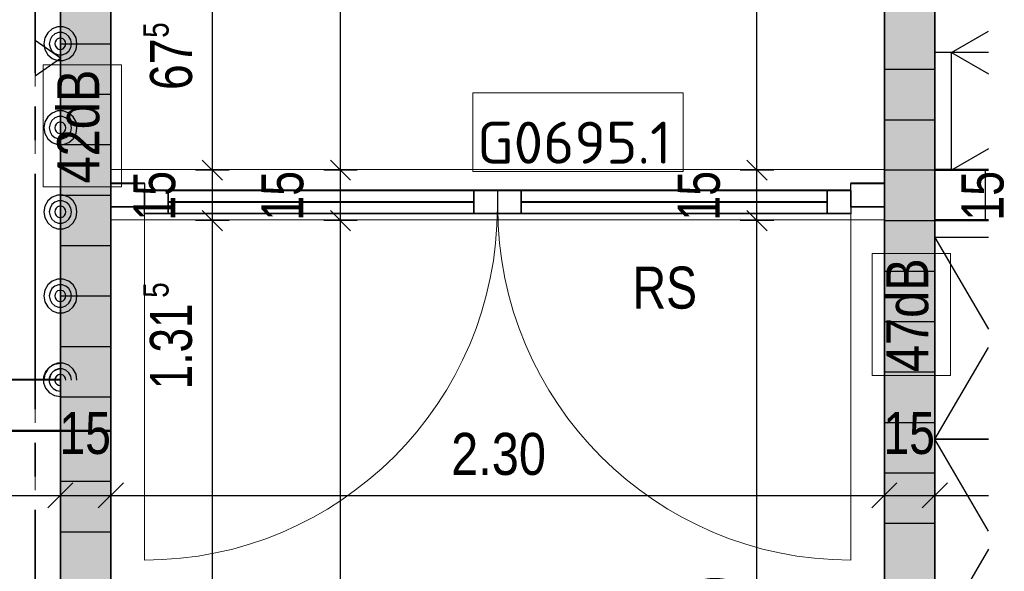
# Model space of a CAD drawing. Header units: metres. Extents: x 29.9 to 45.4, y 22.2 to 35.7.
# Tile 37 of 41: x 41.9 to 44.8, y 29.4 to 31. Entities that reach past the tile are written whole.
import ezdxf

# ---------------------------------------------------------------- set-up
doc = ezdxf.new("R2010")
doc.units = ezdxf.units.M
for name, pattern in [('_Rasterlinie_', [0.0075, 0.004, -0.001, 0.0015, -0.001]), ('IMPORT-STRICHLINIE_S4 _5_', [0.3, 0.15, -0.15]), ('IMPORT-STRICHPUNKT2_S5 _5_', [1, 0.7, -0.1, 0.1, -0.1])]:
    doc.linetypes.add(name, pattern=pattern)
doc.layers.add('1233-X-Ref ARC-BTG_00_dwg', color=7, linetype='Continuous', lineweight=5, true_color=0x767676)
for name, color, linetype, lineweight in [('A-DOOR', 7, 'Continuous', 9), ('A-FLOR', 7, 'Continuous', 9), ('A-WALL', 7, 'Continuous', 9), ('Achsen', 7, 'Continuous', 25), ('Allgemein01', 7, 'Continuous', 9), ('S-GRID', 7, 'Continuous', 5), ('Wand Trockenbau', 7, 'Continuous', 25)]:
    doc.layers.add(name, color=color, linetype=linetype, lineweight=lineweight)
doc.styles.add('Arial', font='arial.ttf', dxfattribs={"width": 0.8, "height": 0.125})
doc.styles.add('Arial_1', font='arial.ttf', dxfattribs={"width": 0.79, "height": 0.125})
doc.styles.add('Arial_11', font='arial.ttf', dxfattribs={"width": 0.76, "height": 0.125})
doc.styles.add('Arial_14', font='arial.ttf', dxfattribs={"width": 0.79, "height": 0.075})
doc.styles.add('Arial_15', font='arial.ttf', dxfattribs={"width": 0.75, "height": 0.125})
doc.styles.add('Arial_3', font='arial.ttf', dxfattribs={"width": 0.83, "height": 0.125})
doc.styles.add('ISOCP', font='isocp___.ttf', dxfattribs={"width": 1.14, "height": 0.125})

# ---------------------------------------------------------------- blocks, each defined once
blk = doc.blocks.new('Family - Trockenbauwand-2513194-OKFFB EG - G0641-Rö-für Ausschreibung')
at = {"layer": 'A-WALL', "lineweight": 35}
for p, q in [((3.4268, 0.15), (1.9758, 0.15)), ((3.4268, 0), (3.4268, 0.15)), ((1.9758, 0), (3.4268, 0))]:
    blk.add_line(p, q, dxfattribs=at)
blk = doc.blocks.new('Family - Trockenbauwand-2513842-OKFFB EG - G0641-Rö-für Ausschreibung')
at = {"layer": 'A-WALL', "lineweight": 35}
for p, q in [((0.1594, 0.15), (0, 0.15)), ((0, 0.15), (0, 0)), ((0, 0), (0.1594, 0))]:
    blk.add_line(p, q, dxfattribs=at)
blk = doc.blocks.new('Family - Innenausbau-2513892-OKFFB EG - G0641-Rö-für Ausschreibung')
at = {"layer": 'A-FLOR'}
for p, q in [((0, 3.6), (0, 0)), ((0, 0), (0, 3.6)), ((0.1594, 3.6), (0, 3.6)), ((0, 3.6), (0.1594, 3.6))]:
    blk.add_line(p, q, dxfattribs=at)
blk = doc.blocks.new('Family - Trockenbauwand-2515077-OKFFB EG - G0641-Rö-für Ausschreibung')
at = {"layer": 'A-WALL', "lineweight": 35}
for p, q in [((0.689, 0.15), (0, 0.15)), ((0, 0.15), (0, 0)), ((0.689, 0), (0.689, 0.15)), ((1.574, 0.15), (1.574, 0)), ((1.724, 0.15), (1.574, 0.15)), ((1.724, 0), (1.724, 0.15)), ((0, 0), (0.689, 0)), ((1.574, 0), (1.724, 0))]:
    blk.add_line(p, q, dxfattribs=at)
blk = doc.blocks.new('Family - Innenausbau-2515318-OKFFB EG - G0641-Rö-für Ausschreibung')
at = {"layer": 'A-FLOR'}
for p, q in [((0, 2.35), (0, 0)), ((0, 0), (0, 2.35)), ((0.1594, 2.35), (0, 2.35)), ((0, 2.35), (0.1594, 2.35)), ((0, 0), (0.1594, 0)), ((0.1594, 0), (0, 0))]:
    blk.add_line(p, q, dxfattribs=at)
blk = doc.blocks.new('Family - Innenausbau-2515375-OKFFB EG - G0641-Rö-für Ausschreibung')
at = {"layer": 'A-FLOR'}
for p, q in [((6.55, 4.6416), (6.55, 0.15)), ((6.55, 0.15), (6.55, 4.6416)), ((8.85, 0.15), (8.85, 4.6416)), ((8.85, 4.6416), (8.85, 0.15)), ((6.55, 0.15), (8.85, 0.15)), ((8.85, 0.15), (6.55, 0.15)), ((8.85, 0.15), (6.55, 0.15)), ((6.55, 0.15), (8.85, 0.15)), ((6.55, 0.15), (6.55, 0)), ((6.55, 0), (6.55, 0.15)), ((8.85, 0), (8.85, 0.15)), ((8.85, 0.15), (8.85, 0)), ((6.55, 0), (8.85, 0)), ((8.85, 0), (6.55, 0))]:
    blk.add_line(p, q, dxfattribs=at)
blk = doc.blocks.new('Family - Innenausbau-2515431-OKFFB EG - G0641-Rö-für Ausschreibung')
at = {"layer": 'A-FLOR'}
for p, q in [((11.5, 20), (11.5, 12.4376)), ((11.5, 12.4376), (11.5, 20)), ((13.8, 20), (11.5, 20)), ((11.5, 20), (13.8, 20)), ((13.8, 12.4376), (13.8, 20)), ((13.8, 20), (13.8, 12.4376))]:
    blk.add_line(p, q, dxfattribs=at)
blk = doc.blocks.new('DirectShape - GSKKBA-5M GG-- 000V21-260422-2515859-OKFFB EG - G0641-Rö-für Ausschreibung')
at = {"layer": 'A-DOOR'}
for p, q in [((0.17, 0.09), (0.1, 0.09)), ((0.1, 0.09), (0.1, 0.02)), ((0.17, 0.09), (0.1, 0.09)), ((0.1, 0.02), (0.1, 0.09)), ((0.17, 0.09), (1.0795, 0.09)), ((1.0795, 0.09), (0.17, 0.09)), ((0.17, 0.02), (0.17, 0.09)), ((0.17, 0.02), (0.17, 0.09)), ((0.17, 0.02), (0.17, 0.09)), ((0.17, 0.02), (0.17, 0.09)), ((1.0795, 0.02), (1.0795, 0.09)), ((1.0795, 0.09), (1.0795, 0.02)), ((1.1495, 0.09), (1.0795, 0.09)), ((1.0795, 0.09), (1.0795, 0.02)), ((1.1495, 0.09), (1.0795, 0.09)), ((1.0795, 0.02), (1.0795, 0.09)), ((1.1495, 0.02), (1.1495, 0.09)), ((1.1495, 0.02), (1.1495, 0.09)), ((1.2205, 0.09), (1.1505, 0.09)), ((1.1505, 0.09), (1.1505, 0.02)), ((1.2205, 0.09), (1.1505, 0.09)), ((1.1505, 0.02), (1.1505, 0.09)), ((1.2205, 0.09), (2.13, 0.09)), ((2.13, 0.09), (1.2205, 0.09)), ((1.2205, 0.02), (1.2205, 0.09)), ((1.2205, 0.02), (1.2205, 0.09)), ((1.2205, 0.02), (1.2205, 0.09)), ((1.2205, 0.02), (1.2205, 0.09)), ((2.13, 0.02), (2.13, 0.09)), ((2.13, 0.09), (2.13, 0.02)), ((2.2, 0.09), (2.13, 0.09)), ((2.13, 0.09), (2.13, 0.02)), ((2.2, 0.09), (2.13, 0.09)), ((2.13, 0.02), (2.13, 0.09)), ((2.2, 0.02), (2.2, 0.09)), ((2.2, 0.02), (2.2, 0.09)), ((0.1, 0.07), (0, 0.07)), ((0, 0.07), (0, 0)), ((0.1, 0.07), (0, 0.07)), ((0, 0), (0, 0.07)), ((0.1, 0), (0.1, 0.07)), ((0.1, 0), (0.1, 0.07)), ((2.3, 0.07), (2.2, 0.07)), ((2.2, 0.07), (2.2, 0)), ((2.3, 0.07), (2.2, 0.07)), ((2.2, 0), (2.2, 0.07)), ((2.3, 0), (2.3, 0.07)), ((2.3, 0), (2.3, 0.07)), ((1.0795, 0.055), (0.17, 0.055)), ((1.0795, 0.055), (0.17, 0.055)), ((2.13, 0.055), (1.2205, 0.055)), ((2.13, 0.055), (1.2205, 0.055)), ((0, 0), (0.1, 0)), ((0, 0), (0.1, 0)), ((0.1, 0.02), (0.17, 0.02)), ((0.1, 0.02), (0.17, 0.02)), ((0.17, 0.02), (1.0795, 0.02)), ((1.0795, 0.02), (0.17, 0.02)), ((1.0795, 0.02), (1.1495, 0.02)), ((1.0795, 0.02), (1.1495, 0.02)), ((1.1505, 0.02), (1.2205, 0.02)), ((1.1505, 0.02), (1.2205, 0.02)), ((1.2205, 0.02), (2.13, 0.02)), ((2.13, 0.02), (1.2205, 0.02)), ((2.13, 0.02), (2.2, 0.02)), ((2.13, 0.02), (2.2, 0.02)), ((2.2, 0), (2.3, 0)), ((2.2, 0), (2.3, 0))]:
    blk.add_line(p, q, dxfattribs=at)
blk = doc.blocks.new('DirectShape - G0695_1-2515860-OKFFB EG - G0641-Rö-für Ausschreibung')
blk.add_blockref('DirectShape - GSKKBA-5M GG-- 000V21-260422-2515859-OKFFB EG - G0641-Rö-für Ausschreibung', (0, 0))
blk = doc.blocks.new('Family - Trockenbauwand-2515884-OKFFB EG - G0641-Rö-für Ausschreibung')
at = {"layer": 'A-WALL', "lineweight": 35}
for p, q in [((21.14, 0.15), (17.41, 0.15)), ((17.41, 0), (21.14, 0))]:
    blk.add_line(p, q, dxfattribs=at)
blk = doc.blocks.new('Family - Trockenbauwand-2516230-OKFFB EG - G0641-Rö-für Ausschreibung')
at = {"layer": 'A-WALL', "lineweight": 35}
for p, q in [((0.84, 0.152), (0, 0.152)), ((0, 0.152), (0, 0)), ((0.84, 0), (0.84, 0.152)), ((1.725, 0.152), (1.725, 0)), ((2.025, 0.152), (1.725, 0.152)), ((2.025, 0), (2.025, 0.152)), ((0, 0), (0.84, 0)), ((1.725, 0), (2.025, 0))]:
    blk.add_line(p, q, dxfattribs=at)
blk = doc.blocks.new('Family - Innenausbau-2516266-OKFFB EG - G0641-Rö-für Ausschreibung')
at = {"layer": 'A-FLOR'}
for p, q in [((0.148, 1.876), (0.148, 1.724)), ((0.148, 1.724), (0.148, 1.876)), ((1.033, 1.876), (0.148, 1.876)), ((0.148, 1.876), (1.033, 1.876)), ((1.033, 1.724), (1.033, 1.876)), ((1.033, 1.876), (1.033, 1.724)), ((1.873, 1.724), (0, 1.724)), ((0, 1.724), (1.873, 1.724)), ((0, 1.724), (0, 0)), ((0, 0), (0, 1.724)), ((0.148, 1.724), (1.033, 1.724)), ((1.033, 1.724), (0.148, 1.724)), ((1.873, 0), (1.873, 1.724)), ((1.873, 1.724), (1.873, 0)), ((0, 0), (1.873, 0)), ((1.873, 0), (0, 0))]:
    blk.add_line(p, q, dxfattribs=at)
blk = doc.blocks.new('Family - Innenausbau-2522000-OKFFB EG - G0641-Rö-für Ausschreibung')
at = {"layer": 'A-FLOR'}
for p, q in [((6.55, 1.876), (6.55, 4.725)), ((6.55, 4.725), (6.55, 1.876)), ((4.525, 1.876), (6.55, 1.876)), ((6.55, 1.876), (4.525, 1.876))]:
    blk.add_line(p, q, dxfattribs=at)
blk = doc.blocks.new('GSKKBA-5M GG-- 000V21-260422_ifc-1-OKFFB EG - G0641-Rö-für Ausschreibung')
at = {"layer": 'A-DOOR', "lineweight": 9, "rotation": 180}
blk.add_blockref('DirectShape - G0695_1-2515860-OKFFB EG - G0641-Rö-für Ausschreibung', (44.475, 30.535), dxfattribs=at)
at = {"layer": 'A-FLOR', "lineweight": 9}
for name, p in [('Family - Innenausbau-2515375-OKFFB EG - G0641-Rö-für Ausschreibung', (35.625, 30.425)), ('Family - Innenausbau-2522000-OKFFB EG - G0641-Rö-für Ausschreibung', (35.475, 28.075)), ('Family - Innenausbau-2515318-OKFFB EG - G0641-Rö-für Ausschreibung', (44.625, 30.575)), ('Family - Innenausbau-2515431-OKFFB EG - G0641-Rö-für Ausschreibung', (30.675, 10.425)), ('Family - Innenausbau-2513892-OKFFB EG - G0641-Rö-für Ausschreibung', (44.625, 26.825)), ('Family - Innenausbau-2516266-OKFFB EG - G0641-Rö-für Ausschreibung', (40.152, 28.075))]:
    blk.add_blockref(name, p, dxfattribs=at)
at = {"layer": 'A-WALL', "lineweight": 9}
for name, p, rotation in [('Family - Trockenbauwand-2513194-OKFFB EG - G0641-Rö-für Ausschreibung', (42.025, 33.2258), 270), ('Family - Trockenbauwand-2515884-OKFFB EG - G0641-Rö-für Ausschreibung', (44.625, 10.625), 89.99999999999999), ('Family - Trockenbauwand-2516230-OKFFB EG - G0641-Rö-für Ausschreibung', (42.025, 29.951), 180), ('Family - Trockenbauwand-2515077-OKFFB EG - G0641-Rö-für Ausschreibung', (42.025, 29.799), 270)]:
    blk.add_blockref(name, p, dxfattribs=dict(at, rotation=rotation))
blk.add_blockref('Family - Trockenbauwand-2513842-OKFFB EG - G0641-Rö-für Ausschreibung', (44.625, 30.425), dxfattribs=at)
blk = doc.blocks.new('1233-X-Ref ARC-BTG_00_dwg-10239373-OKFFB EG - G0641-Rö-für Ausschreibung')
at = {"layer": 'Wand Trockenbau', "lineweight": 9, "true_color": 0x7f7f00}
h = blk.add_hatch(color=56, dxfattribs=at)
h.paths.add_polyline_path([(65.9836, 35.0577), (65.9836, 36.5087), (65.8336, 36.5087), (65.8336, 35.0577)])
h.paths.add_polyline_path([(65.9836, 37.8937), (65.9836, 38.4845), (65.8336, 38.4845), (65.8336, 38.4587), (65.9586, 38.4587), (65.9586, 38.0587), (65.8336, 38.0587), (65.8336, 37.8937)])
h = blk.add_hatch(color=56, dxfattribs=at)
edge = h.paths.add_edge_path()
edge.add_line((68.4336, 28.1233), (68.4336, 28.5337))
edge.add_line((68.4336, 28.5337), (68.2836, 28.5337))
edge.add_line((68.2836, 28.5337), (68.2836, 28.1233))
h.paths.add_polyline_path([(68.2836, 29.5437), (68.4336, 29.5437), (68.4336, 32.2837), (68.2836, 32.2837), (68.2836, 31.1742)])
h.paths.add_polyline_path([(68.2836, 33.2937), (68.4336, 33.2937), (68.4336, 37.0237), (68.2836, 37.0237), (68.2836, 34.2256)])
h.paths.add_polyline_path([(68.4336, 38.0337), (68.4336, 38.1837), (68.2836, 38.1837), (68.2836, 38.0337)])
h = blk.add_hatch(color=56, dxfattribs=at)
h.paths.add_polyline_path([(65.9836, 33.3337), (65.9836, 33.4837), (65.8336, 33.4837), (65.8336, 33.3337)])
h.paths.add_polyline_path([(65.8336, 34.3687), (65.9836, 34.3687), (65.9836, 35.0577), (65.8336, 35.0577)])
at = {"layer": '1233-X-Ref ARC-BTG_00_dwg', "color": 5, "linetype": 'IMPORT-STRICHLINIE_S4 _5_', "lineweight": 25, "true_color": 0x0000ff}
blk.add_line((68.4836, 36.1837), (68.5929, 36.2469), dxfattribs=at)
at = {"layer": '1233-X-Ref ARC-BTG_00_dwg', "color": 5, "lineweight": 25, "true_color": 0x0000ff}
for p, q in [((68.5929, 36.1837), (68.4836, 36.1837)), ((68.4836, 35.8337), (68.5929, 35.8337)), ((68.4336, 35.6837), (68.5929, 35.6837)), ((68.4336, 35.6337), (68.5929, 35.3605)), ((68.5929, 34.7069), (68.4336, 34.4337))]:
    blk.add_line(p, q, dxfattribs=at)
at = {"layer": '1233-X-Ref ARC-BTG_00_dwg', "color": 7, "lineweight": 25}
for p, q in [((66.3155, 35.8037), (66.2555, 35.8637)), ((66.6965, 35.8037), (66.6365, 35.8637)), ((67.9348, 35.8037), (67.8748, 35.8637)), ((66.3155, 35.6537), (66.2555, 35.7137)), ((66.6965, 35.6537), (66.6365, 35.7137)), ((67.9348, 35.6537), (67.8748, 35.7137)), ((65.7961, 34.8293), (65.8711, 34.9043)), ((65.9461, 34.8293), (66.0211, 34.9043)), ((68.2461, 34.8293), (68.3211, 34.9043)), ((68.3961, 34.8293), (68.4711, 34.9043))]:
    blk.add_line(p, q, dxfattribs=at)
at = {"layer": '1233-X-Ref ARC-BTG_00_dwg', "color": 1, "lineweight": 25, "true_color": 0xff0000}
for p, q in [((66.1536, 35.7387), (67.0631, 35.7387)), ((67.2041, 35.7387), (68.1136, 35.7387))]:
    blk.add_line(p, q, dxfattribs=at)
at = {"layer": '1233-X-Ref ARC-BTG_00_dwg', "color": 1, "lineweight": 9, "true_color": 0xff0000}
for p, q in [((66.0836, 35.7037), (66.0836, 34.6742)), ((68.1836, 35.7037), (68.1836, 34.6742))]:
    blk.add_line(p, q, dxfattribs=at)
at = {"layer": '1233-X-Ref ARC-BTG_00_dwg', "color": 7, "lineweight": 25, "flags": 128}
for points in [[(66.2855, 28.1233), (66.2855, 28.9651), (66.2855, 29.9751), (66.2855, 31.5037), (66.2855, 32.5137), (66.2855, 33.4837), (66.2855, 34.3687), (66.2855, 35.6837), (66.2855, 35.8337), (66.2855, 36.5087), (66.2855, 37.8937), (66.2855, 38.8977), (66.2855, 39.9077), (66.2855, 40.3273)], [(66.6664, 28.1233), (66.6664, 35.6837), (66.6664, 35.8337), (66.6664, 40.3273)], [(67.9048, 28.1233), (67.9048, 28.5337), (67.9048, 29.5437), (67.9048, 32.2837), (67.9048, 33.2937), (67.9048, 35.6837), (67.9048, 35.8337), (67.9048, 37.0237), (67.9048, 38.0337), (67.9048, 38.3337), (67.9048, 38.3837)], [(66.3355, 35.8337), (66.2855, 35.8337), (66.2355, 35.8337)], [(66.7165, 35.8337), (66.6664, 35.8337), (66.6165, 35.8337)], [(67.9548, 35.8337), (67.9048, 35.8337), (67.8548, 35.8337)], [(66.3355, 35.6837), (66.2855, 35.6837), (66.2355, 35.6837)], [(66.7165, 35.6837), (66.6664, 35.6837), (66.6165, 35.6837)], [(67.9548, 35.6837), (67.9048, 35.6837), (67.8548, 35.6837)], [(65.8336, 35.2591), (65.8163, 35.2563), (65.8008, 35.2475), (65.7896, 35.2346), (65.7836, 35.2185), (65.7836, 35.2013), (65.7896, 35.1852), (65.8008, 35.1719), (65.8163, 35.1635), (65.8336, 35.1604)], [(65.8829, 35.2097), (65.8801, 35.227), (65.8714, 35.2424), (65.8584, 35.2537), (65.8423, 35.2597), (65.8252, 35.2597), (65.8091, 35.2537), (65.7958, 35.2424), (65.7874, 35.227), (65.7842, 35.2097)], [(65.8336, 35.2426), (65.8221, 35.2405), (65.8118, 35.2349), (65.8043, 35.2262), (65.8003, 35.2153), (65.8003, 35.2041), (65.8043, 35.1933), (65.8118, 35.1845), (65.8221, 35.1789), (65.8336, 35.1768)], [(65.8665, 35.2097), (65.8644, 35.2212), (65.8588, 35.2315), (65.85, 35.2389), (65.8392, 35.243), (65.828, 35.243), (65.8171, 35.2389), (65.8084, 35.2315), (65.8028, 35.2212), (65.8007, 35.2097)], [(65.8336, 35.2262), (65.8278, 35.2251), (65.8228, 35.2223), (65.8188, 35.2177), (65.8168, 35.2125), (65.8168, 35.2069), (65.8188, 35.2017), (65.8228, 35.1971), (65.8278, 35.1943), (65.8336, 35.1933)], [(65.85, 35.2097), (65.849, 35.2154), (65.8462, 35.2204), (65.8416, 35.2245), (65.8364, 35.2265), (65.8308, 35.2265), (65.8255, 35.2245), (65.821, 35.2204), (65.8182, 35.2154), (65.8171, 35.2097)], [(65.8336, 34.8043), (65.8336, 34.8668), (65.8336, 34.9293)], [(65.9836, 34.8043), (65.9836, 34.8668), (65.9836, 34.9293)], [(68.2836, 34.8043), (68.2836, 34.8668), (68.2836, 34.9293)], [(68.4336, 34.8043), (68.4336, 34.8668), (68.4336, 34.9293)], [(54.3947, 34.8668), (54.4336, 34.8668), (54.5844, 34.8668), (54.7344, 34.8668), (59.2836, 34.8668), (59.4356, 34.8668), (63.8086, 34.8668), (63.9606, 34.8668), (64.1086, 34.8668), (64.9936, 34.8668), (65.8336, 34.8668), (65.9836, 34.8668), (68.2836, 34.8668), (68.4336, 34.8668), (68.5929, 34.8668)]]:
    blk.add_lwpolyline(points, dxfattribs=at)
for points in [[(65.8829, 36.2097), (65.8801, 36.227), (65.8714, 36.2424), (65.8584, 36.2537), (65.8423, 36.2597), (65.8252, 36.2597), (65.8091, 36.2537), (65.7958, 36.2424), (65.7874, 36.227), (65.7842, 36.2097), (65.7874, 36.1925), (65.7958, 36.177), (65.8091, 36.1657), (65.8252, 36.1597), (65.8423, 36.1597), (65.8584, 36.1657), (65.8714, 36.177), (65.8801, 36.1925)], [(65.8336, 36.167), (65.7586, 36.2195), (65.7586, 36.1145)], [(65.8665, 36.2097), (65.8644, 36.2212), (65.8588, 36.2315), (65.85, 36.239), (65.8392, 36.243), (65.828, 36.243), (65.8171, 36.239), (65.8084, 36.2315), (65.8028, 36.2212), (65.8007, 36.2097), (65.8028, 36.1982), (65.8084, 36.188), (65.8171, 36.1805), (65.828, 36.1764), (65.8392, 36.1764), (65.85, 36.1805), (65.8588, 36.188), (65.8644, 36.1982)], [(65.85, 36.2097), (65.849, 36.2154), (65.8462, 36.2204), (65.8416, 36.2245), (65.8364, 36.2265), (65.8308, 36.2265), (65.8255, 36.2245), (65.821, 36.2204), (65.8182, 36.2154), (65.8171, 36.2097), (65.8182, 36.204), (65.821, 36.199), (65.8255, 36.1949), (65.8308, 36.193), (65.8364, 36.193), (65.8416, 36.1949), (65.8462, 36.199), (65.849, 36.204)], [(65.8829, 35.9597), (65.8801, 35.977), (65.8714, 35.9925), (65.8584, 36.0037), (65.8423, 36.0097), (65.8252, 36.0097), (65.8091, 36.0037), (65.7958, 35.9925), (65.7874, 35.977), (65.7842, 35.9597), (65.7874, 35.9424), (65.7958, 35.927), (65.8091, 35.9157), (65.8252, 35.9097), (65.8423, 35.9097), (65.8584, 35.9157), (65.8714, 35.927), (65.8801, 35.9424)], [(65.8665, 35.9597), (65.8644, 35.9712), (65.8588, 35.9815), (65.85, 35.989), (65.8392, 35.993), (65.828, 35.993), (65.8171, 35.989), (65.8084, 35.9815), (65.8028, 35.9712), (65.8007, 35.9597), (65.8028, 35.9482), (65.8084, 35.938), (65.8171, 35.9305), (65.828, 35.9265), (65.8392, 35.9265), (65.85, 35.9305), (65.8588, 35.938), (65.8644, 35.9482)], [(65.85, 35.9597), (65.849, 35.9655), (65.8462, 35.9705), (65.8416, 35.9745), (65.8364, 35.9764), (65.8308, 35.9764), (65.8255, 35.9745), (65.821, 35.9705), (65.8182, 35.9655), (65.8171, 35.9597), (65.8182, 35.9539), (65.821, 35.949), (65.8255, 35.945), (65.8308, 35.943), (65.8364, 35.943), (65.8416, 35.945), (65.8462, 35.949), (65.849, 35.9539)], [(65.8829, 35.7097), (65.8801, 35.727), (65.8714, 35.7424), (65.8584, 35.7537), (65.8423, 35.7597), (65.8252, 35.7597), (65.8091, 35.7537), (65.7958, 35.7424), (65.7874, 35.727), (65.7842, 35.7097), (65.7874, 35.6925), (65.7958, 35.677), (65.8091, 35.6657), (65.8252, 35.6597), (65.8423, 35.6597), (65.8584, 35.6657), (65.8714, 35.677), (65.8801, 35.6925)], [(65.8665, 35.7097), (65.8644, 35.7212), (65.8588, 35.7315), (65.85, 35.7389), (65.8392, 35.743), (65.828, 35.743), (65.8171, 35.7389), (65.8084, 35.7315), (65.8028, 35.7212), (65.8007, 35.7097), (65.8028, 35.6982), (65.8084, 35.688), (65.8171, 35.6805), (65.828, 35.6764), (65.8392, 35.6764), (65.85, 35.6805), (65.8588, 35.688), (65.8644, 35.6982)], [(65.85, 35.7097), (65.849, 35.7154), (65.8462, 35.7204), (65.8416, 35.7245), (65.8364, 35.7265), (65.8308, 35.7265), (65.8255, 35.7245), (65.821, 35.7204), (65.8182, 35.7154), (65.8171, 35.7097), (65.8182, 35.704), (65.821, 35.699), (65.8255, 35.6949), (65.8308, 35.693), (65.8364, 35.693), (65.8416, 35.6949), (65.8462, 35.699), (65.849, 35.704)], [(65.8829, 35.4597), (65.8801, 35.477), (65.8714, 35.4925), (65.8584, 35.5037), (65.8423, 35.5097), (65.8252, 35.5097), (65.8091, 35.5037), (65.7958, 35.4925), (65.7874, 35.477), (65.7842, 35.4597), (65.7874, 35.4424), (65.7958, 35.427), (65.8091, 35.4157), (65.8252, 35.4097), (65.8423, 35.4097), (65.8584, 35.4157), (65.8714, 35.427), (65.8801, 35.4424)], [(65.8665, 35.4597), (65.8644, 35.4712), (65.8588, 35.4815), (65.85, 35.489), (65.8392, 35.493), (65.828, 35.493), (65.8171, 35.489), (65.8084, 35.4815), (65.8028, 35.4712), (65.8007, 35.4597), (65.8028, 35.4482), (65.8084, 35.438), (65.8171, 35.4305), (65.828, 35.4265), (65.8392, 35.4265), (65.85, 35.4305), (65.8588, 35.438), (65.8644, 35.4482)], [(65.85, 35.4597), (65.849, 35.4655), (65.8462, 35.4705), (65.8416, 35.4745), (65.8364, 35.4764), (65.8308, 35.4764), (65.8255, 35.4745), (65.821, 35.4705), (65.8182, 35.4655), (65.8171, 35.4597), (65.8182, 35.4539), (65.821, 35.449), (65.8255, 35.445), (65.8308, 35.443), (65.8364, 35.443), (65.8416, 35.445), (65.8462, 35.449), (65.849, 35.4539)]]:
    blk.add_lwpolyline(points, close=True, dxfattribs=at)
at = {"layer": '1233-X-Ref ARC-BTG_00_dwg', "color": 5, "lineweight": 25, "true_color": 0x0000ff, "flags": 128}
for points in [[(68.5929, 35.8975), (68.4836, 35.8337), (68.4836, 36.1837), (68.4336, 36.1837), (68.4336, 35.8337), (68.4836, 35.8337), (68.4836, 36.1837), (68.5929, 36.1199)], [(68.5929, 35.6337), (68.4336, 35.6337), (68.4336, 35.6837), (68.5929, 35.6837)], [(68.5929, 35.6337), (68.4336, 35.6337), (68.4336, 33.8337), (68.5929, 33.8337)], [(68.5929, 35.0337), (68.4336, 35.0337), (68.5929, 35.3069)], [(68.5929, 34.7605), (68.4336, 35.0337), (68.5929, 35.0337)]]:
    blk.add_lwpolyline(points, dxfattribs=at)
at = {"layer": '1233-X-Ref ARC-BTG_00_dwg', "color": 7, "lineweight": 9, "flags": 128}
for points in [[(66.0158, 35.7838), (66.0158, 36.1467), (65.7825, 36.1467), (65.7825, 35.7838)], [(67.0602, 35.8298), (67.6852, 35.8298), (67.6852, 36.0632), (67.0602, 36.0632)], [(68.4806, 35.2228), (68.4806, 35.5857), (68.2473, 35.5857), (68.2473, 35.2228)]]:
    blk.add_lwpolyline(points, close=True, dxfattribs=at)
at = {"layer": '1233-X-Ref ARC-BTG_00_dwg', "color": 1, "lineweight": 25, "true_color": 0xff0000, "flags": 128}
for points in [[(65.9836, 35.7937), (66.0836, 35.7937), (66.0836, 35.7237), (65.9836, 35.7237)], [(68.1836, 35.7937), (68.2836, 35.7937), (68.2836, 35.7237), (68.1836, 35.7237)], [(66.0836, 35.7237), (66.0836, 35.7737), (66.1536, 35.7737), (66.1536, 35.7037), (66.0836, 35.7037)], [(66.1536, 35.7737), (67.0631, 35.7737), (67.0631, 35.7037), (66.1536, 35.7037)], [(67.0631, 35.7737), (67.1331, 35.7737), (67.1331, 35.7237), (67.1331, 35.7037), (67.0631, 35.7037)], [(67.1341, 35.7237), (67.1341, 35.7737), (67.2041, 35.7737), (67.2041, 35.7037), (67.1341, 35.7037)], [(67.2041, 35.7737), (68.1136, 35.7737), (68.1136, 35.7037), (67.2041, 35.7037)], [(68.1136, 35.7737), (68.1836, 35.7737), (68.1836, 35.7237), (68.1836, 35.7037), (68.1136, 35.7037)]]:
    blk.add_lwpolyline(points, close=True, dxfattribs=at)
at = {"layer": '1233-X-Ref ARC-BTG_00_dwg', "color": 1, "lineweight": 9, "true_color": 0xff0000}
for centre, start, end in [((66.0836, 35.7237), 270, 0), ((68.1836, 35.7237), 180, 270)]:
    blk.add_arc(centre, 1.0495, start, end, dxfattribs=at)
at = {"layer": 'Achsen', "linetype": 'IMPORT-STRICHPUNKT2_S5 _5_', "lineweight": 35}
blk.add_line((65.7586, 28.1233), (65.7586, 40.3273), dxfattribs=at)
at = {"layer": 'Allgemein01', "color": 4, "lineweight": 25, "true_color": 0x00ffff}
blk.add_line((68.4336, 38.1837), (68.4336, 28.1233), dxfattribs=at)
at = {"layer": 'Wand Trockenbau'}
for p, q in [((65.9836, 36.2087), (65.8336, 36.2087)), ((68.2836, 36.1337), (68.4336, 36.1337)), ((65.9836, 36.0587), (65.8336, 36.0587)), ((68.2836, 35.9837), (68.4336, 35.9837)), ((65.9836, 35.9087), (65.8336, 35.9087)), ((68.5836, 35.8337), (68.5836, 35.6837)), ((65.9836, 35.7587), (65.8336, 35.7587)), ((65.9836, 35.6087), (65.8336, 35.6087)), ((68.2836, 35.5337), (68.4336, 35.5337)), ((65.9836, 35.4587), (65.8336, 35.4587)), ((68.2836, 35.3837), (68.4336, 35.3837)), ((65.9836, 35.3087), (65.8336, 35.3087)), ((68.2836, 35.2337), (68.4336, 35.2337)), ((65.9836, 35.1587), (65.8336, 35.1587)), ((68.2836, 35.0837), (68.4336, 35.0837)), ((68.2836, 34.9337), (68.4336, 34.9337)), ((68.2836, 34.7837), (68.4336, 34.7837))]:
    blk.add_line(p, q, dxfattribs=at)
at = {"layer": 'Wand Trockenbau', "flags": 128}
for points in [[(68.2836, 33.2937), (68.2836, 35.6837), (68.2836, 35.8337), (68.2836, 37.0237), (68.4336, 37.0237), (68.4336, 35.8337), (68.4336, 35.6837), (68.4336, 33.2937)], [(65.8336, 35.0577), (65.9836, 35.0577), (65.9836, 34.3687), (65.8336, 34.3687)]]:
    blk.add_lwpolyline(points, close=True, dxfattribs=at)
for points in [[(65.8336, 35.2097), (64.9936, 35.2097), (64.9936, 35.0577), (65.8336, 35.0577), (65.8336, 35.2097), (65.8336, 35.0577), (65.8336, 35.2097), (65.8336, 36.5087), (65.9836, 36.5087)], [(65.9836, 35.0577), (65.9836, 35.6837), (65.9836, 35.8337), (65.9836, 36.5087), (65.8336, 36.5087)], [(68.5929, 35.8337), (68.4336, 35.8337), (68.4336, 35.6837), (68.4336, 35.8337), (68.2836, 35.8337)], [(68.2836, 35.6837), (68.4336, 35.6837), (68.5929, 35.6837)], [(65.9836, 34.9077), (65.8466, 34.9077), (65.8336, 34.9077)], [(65.9836, 34.7577), (65.8597, 34.7577), (65.8336, 34.7577)]]:
    blk.add_lwpolyline(points, dxfattribs=at)
at = {"layer": '1233-X-Ref ARC-BTG_00_dwg', "color": 7, "lineweight": 9, "attachment_point": 1, "rotation": 90, "line_spacing_factor": 0.941778}
for s, insert, char_height, width, style in [('(Pb=0.1 mm)', (65.5097, 35.7639), 0.125, 0.939651, 'Arial_1'), ('5', (66.0804, 36.2273), 0.075, 0.054174, 'Arial_14'), ('67', (66.1, 36.0719), 0.125, 0.180584, 'Arial_1'), ('42dB', (65.8242, 35.7942), 0.125, 0.393307, 'Arial_3'), ('15', (66.05, 35.6838), 0.125, 0.171402, 'Arial_11'), ('15', (66.4309, 35.6838), 0.125, 0.171402, 'Arial_11'), ('15', (67.6693, 35.6838), 0.125, 0.171402, 'Arial_11'), ('15', (68.5129, 35.6838), 0.125, 0.171402, 'Arial_11'), ('47dB', (68.289, 35.2332), 0.125, 0.393307, 'Arial_3'), ('5', (66.0803, 35.4543), 0.075, 0.054174, 'Arial_14'), ('1.31', (66.0998, 35.1824), 0.125, 0.299954, 'Arial_15'), ('2.39', (67.7192, 34.3558), 0.125, 0.321379, 'Arial')]:
    blk.add_mtext(s, dxfattribs=dict(at, insert=insert, char_height=char_height, width=width, style=style))
at = {"layer": '1233-X-Ref ARC-BTG_00_dwg', "color": 7, "lineweight": 9, "char_height": 0.125, "attachment_point": 1}
for s, insert, width, line_spacing_factor, style in [('G0695.1', (67.0727, 35.978), 0.843415, 1.478621, 'ISOCP'), ('15', (65.8305, 35.1148), 0.180584, 0.941778, 'Arial_1'), ('15', (68.2805, 35.1148), 0.180584, 0.941778, 'Arial_1'), ('2.30', (66.9954, 35.0525), 0.327501, 0.941778, 'Arial_3')]:
    blk.add_mtext(s, dxfattribs=dict(at, insert=insert, width=width, line_spacing_factor=line_spacing_factor, style=style))
at = {"layer": '1233-X-Ref ARC-BTG_00_dwg', "color": 1, "lineweight": 9, "true_color": 0xff0000, "insert": (67.535, 35.547), "char_height": 0.125, "width": 0.224965, "attachment_point": 1, "line_spacing_factor": 0.941778, "style": 'Arial_1'}
blk.add_mtext('RS', dxfattribs=at)

msp = doc.modelspace()

# ---------------------------------------------------------------- linework, layer by layer
at = {"layer": 'S-GRID', "color": 175, "linetype": '_Rasterlinie_', "lineweight": 9, "true_color": 0x5555aa}
msp.add_line((41.95, 22.8217), (41.95, 35.0921), dxfattribs=at)

# ---------------------------------------------------------------- block references
at = {"lineweight": 5}
msp.add_blockref('GSKKBA-5M GG-- 000V21-260422_ifc-1-OKFFB EG - G0641-Rö-für Ausschreibung', (0, 0), dxfattribs=at)
at = {"layer": '1233-X-Ref ARC-BTG_00_dwg', "color": 7, "lineweight": 9}
msp.add_blockref('1233-X-Ref ARC-BTG_00_dwg-10239373-OKFFB EG - G0641-Rö-für Ausschreibung', (-23.8086, -5.2607), dxfattribs=at)

doc.saveas('drawing.dxf')
